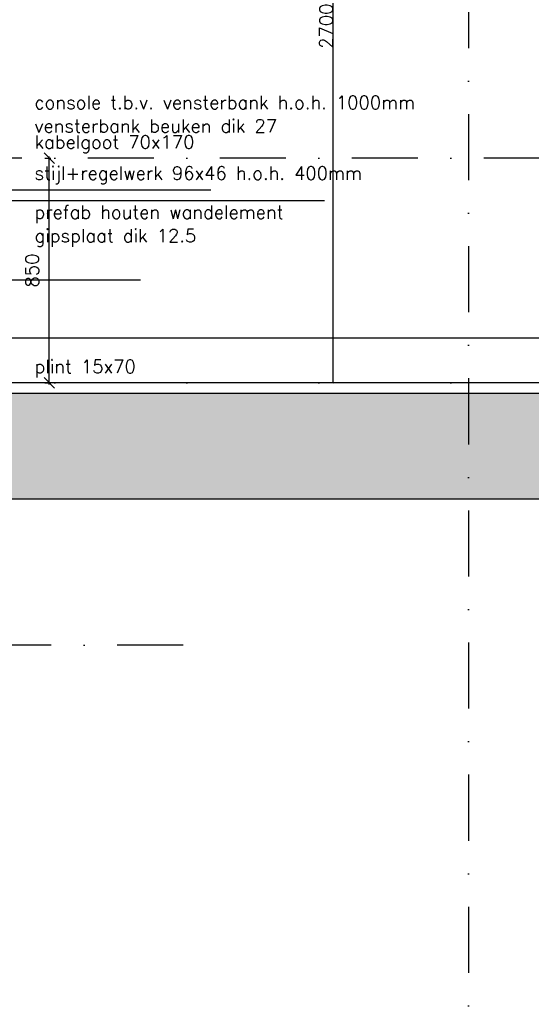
# Model space of a CAD drawing. Extents: x 0 to 297174, y -27731 to 163980.
# Tile 104 of 152: x 179973 to 181911, y 96943 to 100670. Entities that reach past the tile are written whole.
import ezdxf

# ---------------------------------------------------------------- set-up
doc = ezdxf.new("R2010")
doc.units = 0
doc.header["$LTSCALE"] = 5
doc.header["$MEASUREMENT"] = 0
doc.header["$PDMODE"] = 3
doc.header["$PDSIZE"] = 0.1
doc.linetypes.add('DASHDOT', pattern=[1, 0.5, -0.25, 0, -0.25])
doc.linetypes.add('DD1', pattern=[2.66667, 1.66667, -0.5, 0, -0.5])
doc.layers.get('0').update_dxf_attribs({"linetype": 'CONTINUOUS'})
doc.layers.get('DEFPOINTS').update_dxf_attribs({"linetype": 'CONTINUOUS'})
for name, color, linetype in [('A--01A1_ACEER', 1, 'CONTINUOUS'), ('A--A23--_F--3-', 9, 'CONTINUOUS'), ('A--L21--_F-23-', 4, 'CONTINUOUS'), ('A--L23--', 7, 'CONTINUOUS'), ('A--L23--_F--3-', 7, 'CONTINUOUS'), ('A--M$1A-_F123-', 1, 'CONTINUOUS'), ('A--T01A-25_TEKST', 2, 'CONTINUOUS'), ('STRAMIEN', 8, 'DD1')]:
    doc.layers.add(name, color=color, linetype=linetype)
doc.styles.add('HIEMSTRA', font='romans.shx')
doc.dimstyles.new('ALFA25', dxfattribs={"dimtxt": 50, "dimasz": 2, "dimexe": 0.3, "dimexo": 0.3, "dimgap": 2, "dimtad": 1, "dimdec": 0, "dimzin": 0, "dimdsep": 46, "dimtxsty": 'HIEMSTRA', "dimblk1": 'OBLIQUE', "dimblk2": 'OBLIQUE', "dimsah": 1, "dimcen": 0.09, "dimdle": 0.3, "dimclrd": 1, "dimclre": 1, "dimclrt": 2, "dimadec": 0, "dimazin": 0, "dimtfac": 0.75, "dimtdec": 4, "dimtix": 1, "dimtmove": 2, "dimatfit": 3, "dimldrblk": 'OBLIQUE', "dimfxl": 0, "dimtvp": 625, "dimtolj": 1, "dimtzin": 0, "dimarcsym": 0})
doc.dimstyles.get("Standard").update_dxf_attribs({"dimscale": 50, "dimtxt": 2.5, "dimasz": 2, "dimexe": 0.3, "dimexo": 0.3, "dimgap": 2, "dimtad": 1, "dimdec": 0, "dimzin": 0, "dimdsep": 46, "dimtxsty": 'HIEMSTRA', "dimblk1": 'OBLIQUE', "dimblk2": 'OBLIQUE', "dimsah": 1, "dimcen": 0.09, "dimdle": 0.3, "dimclrd": 1, "dimclre": 1, "dimclrt": 2, "dimadec": 0, "dimazin": 0, "dimtfac": 1, "dimtdec": 4, "dimtix": 1, "dimtmove": 2, "dimatfit": 3, "dimldrblk": 'OBLIQUE', "dimfxl": 0, "dimtvp": 625, "dimtolj": 1, "dimtzin": 0, "dimarcsym": 0})

# ---------------------------------------------------------------- blocks, each defined once
blk = doc.blocks.new('*U1698')
at = {"layer": 'A--L23--_F--3-', "color": 2, "linetype": 'Continuous'}
blk.add_lwpolyline([(0, 0), (0, 20), (-7546.5, 20), (-7546.5, 0)], dxfattribs=at)
blk = doc.blocks.new('_OBLIQUE')
at = {"color": 0, "linetype": 'ByBlock'}
blk.add_line((-0.5, -0.5), (0.5, 0.5), dxfattribs=at)
blk = doc.blocks.new('*D148')
at = {"color": 1, "linetype": 'ByBlock'}
for p, q in [((181351, 101995.9), (181160.4, 101995.9)), ((181160.7, 99295.6), (181160.7, 101996.2)), ((181610.6, 99295.9), (181160.4, 99295.9))]:
    blk.add_line(p, q, dxfattribs=at)
at = {"layer": 'DEFPOINTS', "color": 0, "linetype": 'ByBlock'}
for p in [(181160.7, 101995.9), (181351.3, 101995.9), (181610.9, 99295.9)]:
    blk.add_point(p, dxfattribs=at)
at = {"color": 1, "linetype": 'ByBlock', "xscale": 2, "yscale": 2, "zscale": 2}
for p, rotation in [((181160.7, 101995.9), 90), ((181160.7, 99295.9), 270)]:
    blk.add_blockref('_OBLIQUE', p, dxfattribs=dict(at, rotation=rotation))
at = {"color": 2, "linetype": 'ByBlock', "insert": (181133.7, 100645.9), "char_height": 50, "attachment_point": 5, "rotation": 90, "style": 'HIEMSTRA'}
blk.add_mtext('\\A1;2700', dxfattribs=at)
blk = doc.blocks.new('*D515')
at = {"layer": 'A--M$1A-_F123-', "color": 1, "linetype": 'Continuous', "lineweight": -2}
for p, q in [((180067.6, 100145.9), (180090.8, 100145.9)), ((180084.8, 99289.9), (180084.8, 100151.9)), ((180067.6, 99295.9), (180090.8, 99295.9))]:
    blk.add_line(p, q, dxfattribs=at)
at = {"layer": 'DEFPOINTS', "color": 0, "linetype": 'Continuous'}
for p in [(180061.6, 100145.9), (180084.8, 100145.9), (180061.6, 99295.9)]:
    blk.add_point(p, dxfattribs=at)
at = {"layer": 'A--M$1A-_F123-', "color": 1, "linetype": 'Continuous', "lineweight": -2, "xscale": 40, "yscale": 40, "zscale": 40}
for p, rotation in [((180084.8, 100145.9), 90), ((180084.8, 99295.9), 270)]:
    blk.add_blockref('_OBLIQUE', p, dxfattribs=dict(at, rotation=rotation))
at = {"layer": 'A--M$1A-_F123-', "color": 2, "linetype": 'Continuous', "insert": (180019.8, 99720.9), "char_height": 50, "attachment_point": 5, "rotation": 90, "style": 'HIEMSTRA'}
blk.add_mtext('\\A1;850', dxfattribs=at)

msp = doc.modelspace()

# ---------------------------------------------------------------- hatches: boundary and pattern name
at = {"layer": 'A--A23--_F--3-'}
h = msp.add_hatch(dxfattribs=at)
h.set_pattern_fill('ALFABET', color=256, scale=50, angle=1, style=0, pattern_type=2)
h.set_pattern_definition([(46, (0, 0), (-215.80194, 208.3975), []), (51, (0, 0), (359.12306, -25.11233), [37.5, -412.5]), (356, (0, 0), (-75.9289, 374.828), [30, -330]), (101.4514, (29.93, -2.1), (283.19445, 349.71546), [31.8701, -350.57106]), (47.1842, (-1.75, 100), (534.9836, -73.4339), [56.25, -618.75]), (97.6356, (42.84, 93.87), (458.7598, 495.1408), [47.8051, -525.8565]), (352.1842, (-1.75, 100), (458.7594, 495.1412), [45, -495]), (22, (48.68, 75.86), (301.9214, -196.07005), [37.5, -412.5]), (327, (48.7, 75.86), (115.3113, 364.643), [30, -330]), (72.4514, (73.84, 59.52), (417.23286, 168.57264), [31.8701, -350.57106]), (38.5, (0, 0), (3.1741, 166.527686), [0, -326, 0, -335, 0, -331.25]), (8.5, (0, 0), (128.07302, 199.47142), [0, -191, 0, -318.5, 0, -126.25]), (328.5, (-111.48, -1.95), (267.067385, -6.617475), [0, -125, 0, -390, 0, -517.5]), (318.5, (-161.48, -2.82), (290.67514, 55.13387), [0, -162.5, 0, -259, 0, -367.5]), (318.5, (-161.48, -2.82), (290.67514, 55.13387), [0, -162.5, 0, -259, 0, -367.5])])
h.paths.add_polyline_path([(193819.4, 95505.9), (177097.5, 95505.9), (177097.5, 99255.9), (193819.4, 99255.9)])
h.paths.add_polyline_path([(185272.6, 99005.8), (193819.4, 99005.9), (193819.4, 95755.9), (185272.6, 95755.9)], flags=16)
h.paths.add_polyline_path([(184972.6, 95795.9), (177399.2, 95795.9), (177399.2, 98855.9), (184972.6, 98855.9)], flags=16)

# ---------------------------------------------------------------- linework, layer by layer
at = {"layer": 'A--01A1_ACEER', "linetype": 'Continuous'}
msp.add_line((173782.9, 99685.9), (180430.5, 99685.9), dxfattribs=at)
at = {"layer": 'A--01A1_ACEER', "ltscale": 10}
msp.add_line((162632.5, 99465.9), (204168.1, 99465.9), dxfattribs=at)
at = {"layer": 'A--L21--_F-23-', "linetype": 'Continuous'}
for p, q in [((193819.4, 99255.9), (177097.5, 99255.9)), ((184972.6, 98855.8), (177399.2, 98855.9))]:
    msp.add_line(p, q, dxfattribs=at)
at = {"layer": 'A--T01A-25_TEKST'}
for p, q in [((180696.2, 100025.3), (179570.2, 100025.3)), ((181128, 99984.1), (179377.4, 99984.1))]:
    msp.add_line(p, q, dxfattribs=at)
at = {"layer": 'STRAMIEN', "linetype": 'DASHDOT', "ltscale": 100}
for p, q in [((181672.6, 110315), (181672.6, 90172.2)), ((185481.6, 100145.9), (174847.6, 100145.9)), ((185481.6, 99295.9), (174347.3, 99295.9)), ((180592.1, 98302.9), (174847.6, 98302.9))]:
    msp.add_line(p, q, dxfattribs=at)

# ---------------------------------------------------------------- block references
at = {"layer": 'A--L23--'}
msp.add_blockref('*U1698', (187072.6, 99275.9), dxfattribs=at)

# ---------------------------------------------------------------- texts
at = {"layer": 'A--T01A-25_TEKST', "style": 'HIEMSTRA'}
for s, p in [('console t.b.v. vensterbank h.o.h. 1000mm', (180028.5, 100332.3)), ('vensterbank beuken dik 27', (180028.5, 100243.1)), ('kabelgoot 70x170', (180028.5, 100182.4)), ('stijl+regelwerk 96x46 h.o.h. 400mm', (180028.5, 100064.7)), ('prefab houten wandelement', (180028.8, 99917)), ('gipsplaat dik 12.5', (180028.8, 99827.8)), ('plint 15x70', (180029, 99332.5))]:
    msp.add_text(s, height=50, dxfattribs=at).set_placement(p)

# ---------------------------------------------------------------- dimensions: what is measured, and where the dimension line sits
at = {"layer": 'A--M$1A-_F123-'}
dim = msp.add_linear_dim(base=(181160.7, 101995.9), p1=(181610.9, 99295.9), p2=(181351.3, 101995.9), angle=270, dimstyle='ALFA25', dxfattribs=at)
dim.commit()
dim.dimension.update_dxf_attribs({"geometry": '*D148', "text_midpoint": (181133.7, 100645.9)})
at = {"layer": 'A--M$1A-_F123-', "linetype": 'Continuous'}
dim = msp.add_linear_dim(base=(180084.8, 100145.9), p1=(180061.6, 99295.9), p2=(180061.6, 100145.9), angle=90, dimstyle='Standard', override={"dimscale": 20}, dxfattribs=at)
dim.commit()
dim.dimension.update_dxf_attribs({"geometry": '*D515', "text_midpoint": (180019.8, 99720.9)})

doc.saveas('drawing.dxf')
